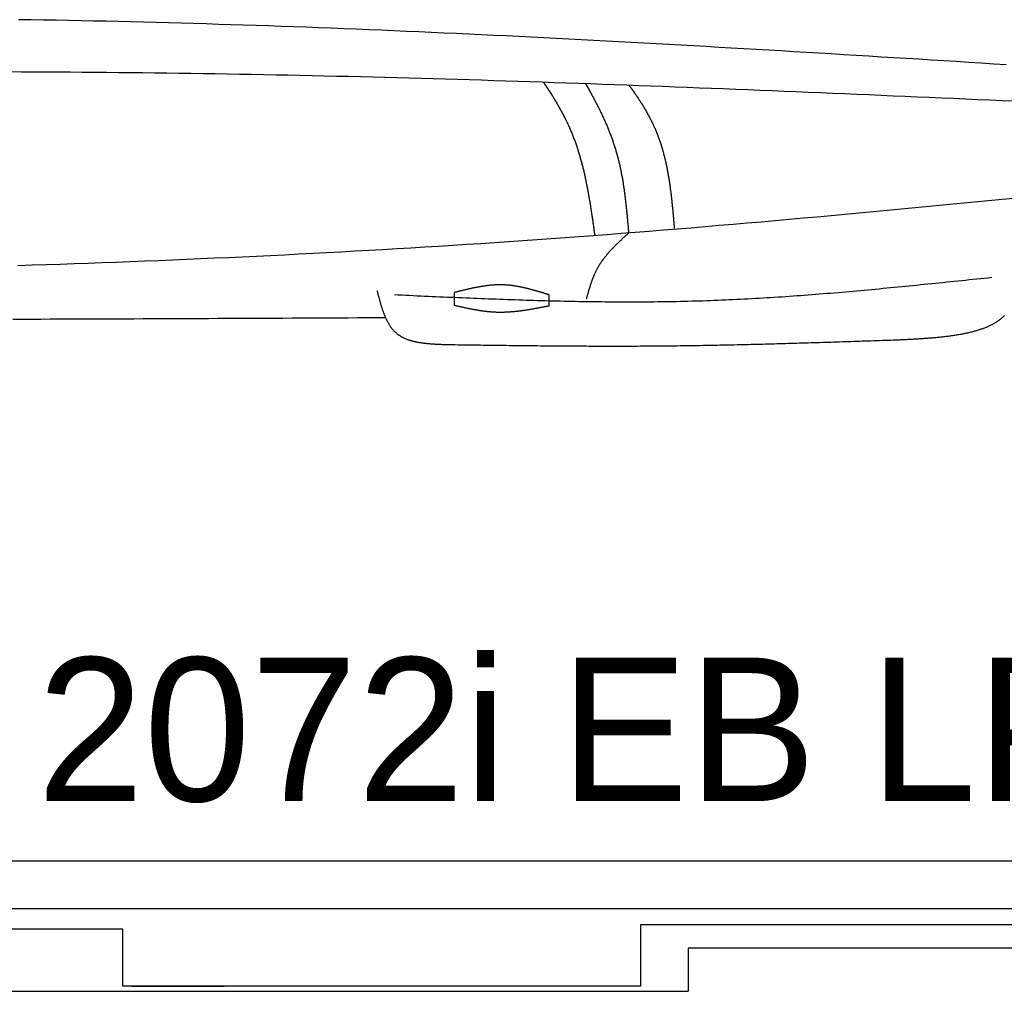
# Model space of a CAD drawing. Extents: x 715 to 7297, y 267 to 3528.
# Tile 43 of 65: x 4004 to 5136, y 287 to 1404. Entities that reach past the tile are written whole.
import ezdxf

# ---------------------------------------------------------------- set-up
doc = ezdxf.new("R2010")
doc.units = 0
doc.layers.get('0').update_dxf_attribs({"linetype": 'CONTINUOUS'})
doc.layers.add('CAR', color=10, linetype='CONTINUOUS')
doc.styles.add('AKTUELL-DIN', font='txt')

# ---------------------------------------------------------------- blocks, each defined once
blk = doc.blocks.new('*U13')
at = {"style": 'AKTUELL-DIN'}
blk.add_text('2072i EB LP=250', height=165, dxfattribs=at).set_placement((4024.4, 505.9))

msp = doc.modelspace()

# ---------------------------------------------------------------- linework, layer by layer
for p, q in [((1533.347, 437.271), (6020.522, 437.271)), ((4651.187, 382.271), (1454.174, 382.271)), ((4266.543, 382.271), (4266.246, 382.271)), ((4266.543, 382.271), (4266.543, 382.271)), ((6015.736, 382.271), (4651.187, 382.271)), ((6251.55, 363.771), (4717.775, 363.771)), ((4717.775, 363.771), (4717.775, 293.271)), ((4122.776, 358.771), (1832.775, 358.771)), ((4122.776, 293.271), (4122.776, 358.771)), ((4772.775, 337.271), (6272.775, 337.271)), ((4772.775, 336.521), (4772.775, 287.271)), ((1372.775, 287.271), (4772.775, 287.271)), ((4717.775, 293.271), (4122.776, 293.271)), ((4132.776, 293.271), (4239.235, 293.271))]:
    msp.add_line(p, q)
at = {"layer": 'CAR'}
for points in [[(4504.139, 1075.604), (4504.139, 1090.583)], [(4612.698, 1087.96), (4612.698, 1075.024)]]:
    msp.add_lwpolyline(points, dxfattribs=at)
for points in [[(5138.15, 1352.29, 0), (5123.79, 1353.2, 0), (5109.42, 1354.1, 0), (5095.06, 1355, 0), (5080.69, 1355.9, 0), (5066.33, 1356.8, 0), (5051.96, 1357.69, 0), (5037.6, 1358.58, 0), (5023.23, 1359.47, 0), (5008.87, 1360.36, 0), (4994.5, 1361.24, 0), (4980.14, 1362.12, 0), (4965.78, 1363, 0), (4951.41, 1363.87, 0), (4937.05, 1364.74, 0), (4922.68, 1365.61, 0), (4908.32, 1366.47, 0), (4893.95, 1367.33, 0), (4879.59, 1368.18, 0), (4865.22, 1369.03, 0), (4850.85, 1369.87, 0), (4836.49, 1370.71, 0), (4822.12, 1371.54, 0), (4807.76, 1372.37, 0), (4793.39, 1373.19, 0), (4779.03, 1374.01, 0), (4764.66, 1374.82, 0), (4750.3, 1375.62, 0), (4735.93, 1376.42, 0), (4721.56, 1377.21, 0), (4707.2, 1377.99, 0), (4692.83, 1378.77, 0), (4678.47, 1379.54, 0), (4664.1, 1380.3, 0), (4649.73, 1381.06, 0), (4635.37, 1381.8, 0), (4621, 1382.54, 0), (4606.63, 1383.27, 0), (4592.27, 1383.99, 0), (4577.9, 1384.71, 0), (4563.53, 1385.41, 0), (4549.16, 1386.11, 0), (4534.8, 1386.8, 0), (4520.43, 1387.48, 0), (4506.06, 1388.15, 0), (4491.69, 1388.8, 0), (4477.33, 1389.45, 0), (4462.96, 1390.09, 0), (4448.59, 1390.72, 0), (4434.22, 1391.34, 0), (4419.85, 1391.95, 0), (4405.49, 1392.55, 0), (4391.12, 1393.13, 0), (4376.75, 1393.71, 0), (4362.38, 1394.27, 0), (4348.01, 1394.83, 0), (4333.64, 1395.37, 0), (4319.27, 1395.9, 0), (4304.9, 1396.41, 0), (4290.53, 1396.92, 0), (4276.16, 1397.41, 0), (4261.79, 1397.89, 0), (4247.42, 1398.36, 0), (4233.05, 1398.81, 0), (4218.68, 1399.25, 0), (4204.31, 1399.68, 0), (4189.94, 1400.09, 0), (4175.57, 1400.49, 0), (4161.2, 1400.88, 0), (4146.82, 1401.25, 0), (4132.45, 1401.61, 0), (4118.08, 1401.95, 0), (4103.71, 1402.28, 0), (4089.34, 1402.59, 0), (4074.96, 1402.89, 0), (4060.59, 1403.17, 0), (4046.22, 1403.44, 0), (4031.85, 1403.69, 0), (4017.47, 1403.93, 0), (4003.1, 1404.15, 0)], [(5147.16, 1310.33, 0), (5133.25, 1310.94, 0), (5119.35, 1311.55, 0), (5105.44, 1312.16, 0), (5091.53, 1312.77, 0), (5077.63, 1313.38, 0), (5063.72, 1313.99, 0), (5049.81, 1314.6, 0), (5035.91, 1315.2, 0), (5022, 1315.8, 0), (5008.09, 1316.4, 0), (4994.19, 1317, 0), (4980.28, 1317.6, 0), (4966.37, 1318.19, 0), (4952.47, 1318.78, 0), (4938.56, 1319.37, 0), (4924.65, 1319.95, 0), (4910.75, 1320.53, 0), (4896.84, 1321.11, 0), (4882.93, 1321.68, 0), (4869.03, 1322.25, 0), (4855.12, 1322.82, 0), (4841.21, 1323.38, 0), (4827.3, 1323.94, 0), (4813.4, 1324.5, 0), (4799.49, 1325.05, 0), (4785.58, 1325.59, 0), (4771.67, 1326.13, 0), (4757.77, 1326.67, 0), (4743.86, 1327.2, 0), (4729.95, 1327.72, 0), (4716.04, 1328.24, 0), (4702.14, 1328.76, 0), (4688.23, 1329.27, 0), (4674.32, 1329.77, 0), (4660.41, 1330.27, 0), (4646.5, 1330.76, 0), (4632.6, 1331.24, 0), (4618.69, 1331.72, 0), (4604.78, 1332.19, 0), (4590.87, 1332.65, 0), (4576.96, 1333.11, 0), (4563.05, 1333.56, 0), (4549.14, 1334, 0), (4535.24, 1334.44, 0), (4521.33, 1334.86, 0), (4507.42, 1335.28, 0), (4493.51, 1335.69, 0), (4479.6, 1336.1, 0), (4465.69, 1336.49, 0), (4451.78, 1336.88, 0), (4437.87, 1337.26, 0), (4423.96, 1337.62, 0), (4410.05, 1337.99, 0), (4396.14, 1338.34, 0), (4382.23, 1338.68, 0), (4368.32, 1339.01, 0), (4354.41, 1339.33, 0), (4340.5, 1339.65, 0), (4326.59, 1339.95, 0), (4312.68, 1340.24, 0), (4298.77, 1340.53, 0), (4284.86, 1340.8, 0), (4270.95, 1341.06, 0), (4257.03, 1341.31, 0), (4243.12, 1341.55, 0), (4229.21, 1341.78, 0), (4215.3, 1342, 0), (4201.39, 1342.21, 0), (4187.48, 1342.41, 0), (4173.56, 1342.59, 0), (4159.65, 1342.77, 0), (4145.74, 1342.93, 0), (4131.83, 1343.08, 0), (4117.91, 1343.23, 0), (4104, 1343.36, 0), (4090.09, 1343.48, 0), (4076.17, 1343.59, 0), (4062.26, 1343.7, 0), (4048.35, 1343.79, 0), (4034.43, 1343.87, 0), (4020.52, 1343.94, 0), (4006.61, 1344.01, 0), (3992.69, 1344.06, 0)], [(4606.36, 1332.13, 0), (4607.03, 1331.15, 0), (4607.7, 1330.17, 0), (4608.37, 1329.19, 0), (4609.03, 1328.2, 0), (4609.69, 1327.22, 0), (4610.35, 1326.23, 0), (4611.01, 1325.24, 0), (4611.66, 1324.26, 0), (4612.31, 1323.26, 0), (4612.95, 1322.27, 0), (4613.6, 1321.28, 0), (4614.23, 1320.28, 0), (4614.87, 1319.29, 0), (4615.5, 1318.29, 0), (4616.13, 1317.29, 0), (4616.76, 1316.29, 0), (4617.38, 1315.29, 0), (4618, 1314.29, 0), (4618.61, 1313.28, 0), (4619.22, 1312.27, 0), (4619.83, 1311.27, 0), (4620.43, 1310.26, 0), (4621.03, 1309.25, 0), (4621.63, 1308.23, 0), (4622.22, 1307.22, 0), (4622.81, 1306.2, 0), (4623.4, 1305.18, 0), (4623.98, 1304.16, 0), (4624.55, 1303.14, 0), (4625.12, 1302.12, 0), (4625.69, 1301.1, 0), (4626.26, 1300.07, 0), (4626.82, 1299.04, 0), (4627.37, 1298.01, 0), (4627.92, 1296.98, 0), (4628.47, 1295.94, 0), (4629.01, 1294.91, 0), (4629.55, 1293.87, 0), (4630.09, 1292.83, 0), (4630.62, 1291.79, 0), (4631.14, 1290.75, 0), (4631.66, 1289.7, 0), (4632.18, 1288.66, 0), (4632.69, 1287.61, 0), (4633.19, 1286.56, 0), (4633.69, 1285.5, 0), (4634.19, 1284.45, 0), (4634.68, 1283.39, 0), (4635.17, 1282.33, 0), (4635.65, 1281.27, 0), (4636.13, 1280.21, 0), (4636.6, 1279.14, 0), (4637.07, 1278.07, 0), (4637.53, 1277, 0), (4637.98, 1275.93, 0), (4638.44, 1274.85, 0), (4638.88, 1273.78, 0), (4639.32, 1272.7, 0), (4639.76, 1271.62, 0), (4640.19, 1270.53, 0), (4640.61, 1269.45, 0), (4641.03, 1268.36, 0), (4641.45, 1267.27, 0), (4641.85, 1266.18, 0), (4642.26, 1265.08, 0), (4642.66, 1263.99, 0), (4643.05, 1262.89, 0), (4643.44, 1261.79, 0), (4643.83, 1260.69, 0), (4644.21, 1259.58, 0), (4644.58, 1258.47, 0), (4644.95, 1257.37, 0), (4645.32, 1256.26, 0), (4645.68, 1255.14, 0), (4646.03, 1254.03, 0), (4646.39, 1252.91, 0), (4646.73, 1251.8, 0), (4647.08, 1250.68, 0), (4647.42, 1249.55, 0), (4647.75, 1248.43, 0), (4648.08, 1247.31, 0), (4648.41, 1246.18, 0), (4648.73, 1245.05, 0), (4649.05, 1243.92, 0), (4649.36, 1242.79, 0), (4649.67, 1241.66, 0), (4649.98, 1240.52, 0), (4650.28, 1239.39, 0), (4650.58, 1238.25, 0), (4650.88, 1237.11, 0), (4651.17, 1235.97, 0), (4651.45, 1234.83, 0), (4651.74, 1233.68, 0), (4652.02, 1232.54, 0), (4652.3, 1231.39, 0), (4652.57, 1230.24, 0), (4652.84, 1229.09, 0), (4653.11, 1227.94, 0), (4653.37, 1226.79, 0), (4653.63, 1225.64, 0), (4653.89, 1224.49, 0), (4654.14, 1223.33, 0), (4654.4, 1222.17, 0), (4654.64, 1221.02, 0), (4654.89, 1219.86, 0), (4655.13, 1218.7, 0), (4655.37, 1217.54, 0), (4655.61, 1216.38, 0), (4655.84, 1215.21, 0), (4656.08, 1214.05, 0), (4656.3, 1212.88, 0), (4656.53, 1211.72, 0), (4656.75, 1210.55, 0), (4656.98, 1209.38, 0), (4657.2, 1208.22, 0), (4657.41, 1207.05, 0), (4657.63, 1205.88, 0), (4657.84, 1204.71, 0), (4658.05, 1203.53, 0), (4658.26, 1202.36, 0), (4658.46, 1201.19, 0), (4658.67, 1200.01, 0), (4658.87, 1198.84, 0), (4659.07, 1197.67, 0), (4659.26, 1196.49, 0), (4659.46, 1195.31, 0), (4659.65, 1194.14, 0), (4659.85, 1192.96, 0), (4660.04, 1191.78, 0), (4660.23, 1190.6, 0), (4660.41, 1189.42, 0), (4660.6, 1188.25, 0), (4660.79, 1187.07, 0), (4660.97, 1185.89, 0), (4661.15, 1184.71, 0), (4661.33, 1183.52, 0), (4661.51, 1182.34, 0), (4661.69, 1181.16, 0), (4661.87, 1179.98, 0), (4662.04, 1178.8, 0), (4662.22, 1177.62, 0), (4662.39, 1176.44, 0), (4662.56, 1175.25, 0), (4662.73, 1174.07, 0), (4662.91, 1172.89, 0), (4663.08, 1171.71, 0), (4663.25, 1170.52, 0), (4663.42, 1169.34, 0), (4663.58, 1168.16, 0), (4663.75, 1166.97, 0), (4663.92, 1165.79, 0), (4664.09, 1164.61, 0), (4664.25, 1163.43, 0), (4664.42, 1162.24, 0), (4664.58, 1161.06, 0), (4664.75, 1159.88, 0), (4664.92, 1158.7, 0), (4665.08, 1157.52, 0), (4665.25, 1156.34, 0)], [(4654.69, 1330.47, 0), (4655.27, 1329.48, 0), (4655.84, 1328.48, 0), (4656.42, 1327.49, 0), (4656.99, 1326.49, 0), (4657.56, 1325.5, 0), (4658.13, 1324.5, 0), (4658.7, 1323.51, 0), (4659.26, 1322.51, 0), (4659.82, 1321.51, 0), (4660.38, 1320.51, 0), (4660.93, 1319.51, 0), (4661.49, 1318.51, 0), (4662.04, 1317.51, 0), (4662.59, 1316.51, 0), (4663.13, 1315.5, 0), (4663.68, 1314.5, 0), (4664.22, 1313.5, 0), (4664.75, 1312.49, 0), (4665.29, 1311.48, 0), (4665.82, 1310.48, 0), (4666.35, 1309.47, 0), (4666.88, 1308.46, 0), (4667.4, 1307.45, 0), (4667.92, 1306.44, 0), (4668.44, 1305.42, 0), (4668.95, 1304.41, 0), (4669.46, 1303.4, 0), (4669.97, 1302.38, 0), (4670.48, 1301.37, 0), (4670.98, 1300.35, 0), (4671.48, 1299.33, 0), (4671.98, 1298.31, 0), (4672.47, 1297.29, 0), (4672.96, 1296.27, 0), (4673.44, 1295.25, 0), (4673.92, 1294.22, 0), (4674.4, 1293.2, 0), (4674.88, 1292.17, 0), (4675.35, 1291.14, 0), (4675.82, 1290.12, 0), (4676.28, 1289.09, 0), (4676.75, 1288.06, 0), (4677.2, 1287.02, 0), (4677.66, 1285.99, 0), (4678.11, 1284.96, 0), (4678.55, 1283.92, 0), (4679, 1282.88, 0), (4679.43, 1281.85, 0), (4679.87, 1280.81, 0), (4680.3, 1279.77, 0), (4680.73, 1278.73, 0), (4681.15, 1277.68, 0), (4681.57, 1276.64, 0), (4681.98, 1275.59, 0), (4682.4, 1274.55, 0), (4682.8, 1273.5, 0), (4683.2, 1272.45, 0), (4683.6, 1271.4, 0), (4684, 1270.34, 0), (4684.39, 1269.29, 0), (4684.77, 1268.24, 0), (4685.15, 1267.18, 0), (4685.53, 1266.12, 0), (4685.9, 1265.06, 0), (4686.27, 1264, 0), (4686.63, 1262.94, 0), (4686.99, 1261.87, 0), (4687.35, 1260.81, 0), (4687.7, 1259.74, 0), (4688.04, 1258.67, 0), (4688.38, 1257.6, 0), (4688.72, 1256.53, 0), (4689.05, 1255.46, 0), (4689.38, 1254.38, 0), (4689.7, 1253.31, 0), (4690.01, 1252.23, 0), (4690.32, 1251.15, 0), (4690.63, 1250.07, 0), (4690.93, 1248.99, 0), (4691.23, 1247.9, 0), (4691.52, 1246.82, 0), (4691.81, 1245.73, 0), (4692.09, 1244.64, 0), (4692.37, 1243.55, 0), (4692.64, 1242.46, 0), (4692.91, 1241.37, 0), (4693.17, 1240.27, 0), (4693.43, 1239.18, 0), (4693.69, 1238.08, 0), (4693.94, 1236.98, 0), (4694.18, 1235.88, 0), (4694.42, 1234.78, 0), (4694.66, 1233.67, 0), (4694.89, 1232.57, 0), (4695.12, 1231.46, 0), (4695.35, 1230.36, 0), (4695.57, 1229.25, 0), (4695.79, 1228.14, 0), (4696, 1227.03, 0), (4696.21, 1225.91, 0), (4696.42, 1224.8, 0), (4696.62, 1223.69, 0), (4696.82, 1222.57, 0), (4697.02, 1221.45, 0), (4697.21, 1220.34, 0), (4697.4, 1219.22, 0), (4697.58, 1218.1, 0), (4697.77, 1216.98, 0), (4697.95, 1215.85, 0), (4698.12, 1214.73, 0), (4698.3, 1213.61, 0), (4698.47, 1212.48, 0), (4698.63, 1211.36, 0), (4698.8, 1210.23, 0), (4698.96, 1209.1, 0), (4699.12, 1207.97, 0), (4699.27, 1206.84, 0), (4699.43, 1205.71, 0), (4699.58, 1204.58, 0), (4699.73, 1203.45, 0), (4699.87, 1202.31, 0), (4700.02, 1201.18, 0), (4700.16, 1200.05, 0), (4700.3, 1198.91, 0), (4700.43, 1197.78, 0), (4700.57, 1196.64, 0), (4700.7, 1195.5, 0), (4700.83, 1194.36, 0), (4700.96, 1193.22, 0), (4701.09, 1192.09, 0), (4701.21, 1190.95, 0), (4701.34, 1189.81, 0), (4701.46, 1188.66, 0), (4701.58, 1187.52, 0), (4701.7, 1186.38, 0), (4701.81, 1185.24, 0), (4701.93, 1184.1, 0), (4702.04, 1182.95, 0), (4702.16, 1181.81, 0), (4702.27, 1180.66, 0), (4702.38, 1179.52, 0), (4702.49, 1178.38, 0), (4702.6, 1177.23, 0), (4702.71, 1176.08, 0), (4702.81, 1174.94, 0), (4702.92, 1173.79, 0), (4703.02, 1172.65, 0), (4703.13, 1171.5, 0), (4703.23, 1170.35, 0), (4703.33, 1169.21, 0), (4703.43, 1168.06, 0), (4703.54, 1166.91, 0), (4703.64, 1165.76, 0), (4703.74, 1164.62, 0), (4703.84, 1163.47, 0), (4703.94, 1162.32, 0), (4704.04, 1161.17, 0), (4704.14, 1160.02, 0), (4704.24, 1158.88, 0)], [(4704.73, 1328.66, 0), (4705.4, 1327.76, 0), (4706.06, 1326.87, 0), (4706.73, 1325.97, 0), (4707.39, 1325.06, 0), (4708.04, 1324.16, 0), (4708.69, 1323.26, 0), (4709.34, 1322.35, 0), (4709.99, 1321.44, 0), (4710.63, 1320.53, 0), (4711.27, 1319.62, 0), (4711.9, 1318.71, 0), (4712.53, 1317.8, 0), (4713.16, 1316.88, 0), (4713.78, 1315.97, 0), (4714.4, 1315.05, 0), (4715.02, 1314.13, 0), (4715.63, 1313.21, 0), (4716.24, 1312.28, 0), (4716.84, 1311.36, 0), (4717.44, 1310.43, 0), (4718.04, 1309.5, 0), (4718.63, 1308.57, 0), (4719.22, 1307.64, 0), (4719.8, 1306.71, 0), (4720.38, 1305.77, 0), (4720.95, 1304.83, 0), (4721.52, 1303.89, 0), (4722.09, 1302.95, 0), (4722.65, 1302.01, 0), (4723.2, 1301.07, 0), (4723.76, 1300.12, 0), (4724.3, 1299.17, 0), (4724.84, 1298.22, 0), (4725.38, 1297.27, 0), (4725.91, 1296.31, 0), (4726.44, 1295.35, 0), (4726.96, 1294.39, 0), (4727.48, 1293.43, 0), (4727.99, 1292.47, 0), (4728.5, 1291.5, 0), (4729, 1290.54, 0), (4729.5, 1289.57, 0), (4729.99, 1288.59, 0), (4730.48, 1287.62, 0), (4730.96, 1286.64, 0), (4731.44, 1285.66, 0), (4731.91, 1284.68, 0), (4732.37, 1283.7, 0), (4732.83, 1282.71, 0), (4733.28, 1281.73, 0), (4733.73, 1280.74, 0), (4734.17, 1279.74, 0), (4734.61, 1278.75, 0), (4735.04, 1277.75, 0), (4735.46, 1276.75, 0), (4735.88, 1275.75, 0), (4736.3, 1274.74, 0), (4736.7, 1273.73, 0), (4737.1, 1272.72, 0), (4737.5, 1271.71, 0), (4737.89, 1270.69, 0), (4738.27, 1269.68, 0), (4738.65, 1268.66, 0), (4739.02, 1267.63, 0), (4739.38, 1266.61, 0), (4739.74, 1265.58, 0), (4740.1, 1264.55, 0), (4740.45, 1263.52, 0), (4740.79, 1262.48, 0), (4741.13, 1261.45, 0), (4741.46, 1260.41, 0), (4741.79, 1259.37, 0), (4742.11, 1258.33, 0), (4742.43, 1257.28, 0), (4742.74, 1256.23, 0), (4743.05, 1255.19, 0), (4743.35, 1254.14, 0), (4743.64, 1253.08, 0), (4743.94, 1252.03, 0), (4744.22, 1250.97, 0), (4744.5, 1249.91, 0), (4744.78, 1248.85, 0), (4745.05, 1247.79, 0), (4745.32, 1246.73, 0), (4745.59, 1245.66, 0), (4745.85, 1244.6, 0), (4746.1, 1243.53, 0), (4746.35, 1242.46, 0), (4746.6, 1241.39, 0), (4746.84, 1240.31, 0), (4747.08, 1239.24, 0), (4747.31, 1238.16, 0), (4747.54, 1237.09, 0), (4747.76, 1236.01, 0), (4747.99, 1234.93, 0), (4748.2, 1233.85, 0), (4748.42, 1232.76, 0), (4748.63, 1231.68, 0), (4748.83, 1230.6, 0), (4749.04, 1229.51, 0), (4749.24, 1228.42, 0), (4749.43, 1227.33, 0), (4749.62, 1226.24, 0), (4749.81, 1225.15, 0), (4750, 1224.06, 0), (4750.18, 1222.97, 0), (4750.36, 1221.88, 0), (4750.54, 1220.78, 0), (4750.71, 1219.69, 0), (4750.88, 1218.59, 0), (4751.04, 1217.49, 0), (4751.21, 1216.4, 0), (4751.37, 1215.3, 0), (4751.53, 1214.2, 0), (4751.68, 1213.1, 0), (4751.84, 1212, 0), (4751.99, 1210.9, 0), (4752.13, 1209.8, 0), (4752.28, 1208.7, 0), (4752.42, 1207.59, 0), (4752.56, 1206.49, 0), (4752.7, 1205.39, 0), (4752.83, 1204.28, 0), (4752.97, 1203.18, 0), (4753.1, 1202.08, 0), (4753.23, 1200.97, 0), (4753.35, 1199.87, 0), (4753.48, 1198.76, 0), (4753.6, 1197.66, 0), (4753.72, 1196.55, 0), (4753.84, 1195.44, 0), (4753.96, 1194.34, 0), (4754.08, 1193.23, 0), (4754.19, 1192.13, 0), (4754.3, 1191.02, 0), (4754.42, 1189.92, 0), (4754.52, 1188.81, 0), (4754.63, 1187.71, 0), (4754.74, 1186.6, 0), (4754.85, 1185.5, 0), (4754.95, 1184.39, 0), (4755.05, 1183.29, 0), (4755.16, 1182.18, 0), (4755.26, 1181.08, 0), (4755.36, 1179.98, 0), (4755.46, 1178.87, 0), (4755.56, 1177.77, 0), (4755.66, 1176.67, 0), (4755.75, 1175.57, 0), (4755.85, 1174.46, 0), (4755.95, 1173.36, 0), (4756.04, 1172.26, 0), (4756.14, 1171.16, 0), (4756.23, 1170.07, 0), (4756.32, 1168.97, 0), (4756.42, 1167.87, 0), (4756.51, 1166.77, 0), (4756.6, 1165.68, 0), (4756.7, 1164.58, 0)], [(5145.93, 1198.66, 0), (5129.85, 1197.09, 0), (5113.77, 1195.53, 0), (5097.69, 1193.97, 0), (5081.61, 1192.42, 0), (5065.53, 1190.88, 0), (5049.45, 1189.34, 0), (5033.37, 1187.81, 0), (5017.29, 1186.28, 0), (5001.21, 1184.77, 0), (4985.13, 1183.26, 0), (4969.04, 1181.76, 0), (4952.96, 1180.27, 0), (4936.88, 1178.8, 0), (4920.79, 1177.33, 0), (4904.71, 1175.87, 0), (4888.62, 1174.43, 0), (4872.54, 1173, 0), (4856.45, 1171.58, 0), (4840.36, 1170.17, 0), (4824.27, 1168.78, 0), (4808.19, 1167.4, 0), (4792.1, 1166.04, 0), (4776, 1164.69, 0), (4759.91, 1163.36, 0), (4743.82, 1162.04, 0), (4727.73, 1160.74, 0), (4711.63, 1159.46, 0), (4695.54, 1158.2, 0), (4679.44, 1156.95, 0), (4663.34, 1155.72, 0), (4647.24, 1154.51, 0), (4631.14, 1153.33, 0), (4615.04, 1152.16, 0), (4598.94, 1151.01, 0), (4582.84, 1149.88, 0), (4566.73, 1148.78, 0), (4550.63, 1147.69, 0), (4534.52, 1146.62, 0), (4518.41, 1145.57, 0), (4502.31, 1144.55, 0), (4486.2, 1143.54, 0), (4470.09, 1142.55, 0), (4453.97, 1141.58, 0), (4437.86, 1140.62, 0), (4421.75, 1139.69, 0), (4405.63, 1138.77, 0), (4389.52, 1137.88, 0), (4373.4, 1137, 0), (4357.28, 1136.13, 0), (4341.16, 1135.29, 0), (4325.04, 1134.46, 0), (4308.92, 1133.65, 0), (4292.8, 1132.86, 0), (4276.68, 1132.09, 0), (4260.55, 1131.33, 0), (4244.43, 1130.58, 0), (4228.3, 1129.86, 0), (4212.18, 1129.15, 0), (4196.05, 1128.46, 0), (4179.92, 1127.78, 0), (4163.79, 1127.12, 0), (4147.66, 1126.47, 0), (4131.53, 1125.84, 0), (4115.4, 1125.23, 0), (4099.26, 1124.63, 0), (4083.13, 1124.04, 0), (4067, 1123.47, 0), (4050.86, 1122.91, 0), (4034.73, 1122.37, 0), (4018.59, 1121.84, 0), (4002.45, 1121.33, 0)], [(4704.24, 1158.88, 0), (4703.8, 1158.48, 0), (4703.37, 1158.08, 0), (4702.93, 1157.68, 0), (4702.49, 1157.28, 0), (4702.06, 1156.88, 0), (4701.62, 1156.48, 0), (4701.19, 1156.08, 0), (4700.75, 1155.68, 0), (4700.32, 1155.28, 0), (4699.88, 1154.88, 0), (4699.45, 1154.48, 0), (4699.01, 1154.08, 0), (4698.58, 1153.68, 0), (4698.15, 1153.28, 0), (4697.71, 1152.88, 0), (4697.28, 1152.48, 0), (4696.85, 1152.08, 0), (4696.42, 1151.68, 0), (4695.99, 1151.27, 0), (4695.56, 1150.87, 0), (4695.13, 1150.47, 0), (4694.7, 1150.06, 0), (4694.28, 1149.66, 0), (4693.85, 1149.25, 0), (4693.42, 1148.85, 0), (4693, 1148.44, 0), (4692.58, 1148.04, 0), (4692.15, 1147.63, 0), (4691.73, 1147.22, 0), (4691.31, 1146.81, 0), (4690.89, 1146.41, 0), (4690.47, 1146, 0), (4690.06, 1145.59, 0), (4689.64, 1145.17, 0), (4689.23, 1144.76, 0), (4688.81, 1144.35, 0), (4688.4, 1143.94, 0), (4687.99, 1143.52, 0), (4687.58, 1143.11, 0), (4687.18, 1142.69, 0), (4686.77, 1142.27, 0), (4686.36, 1141.86, 0), (4685.96, 1141.44, 0), (4685.56, 1141.02, 0), (4685.16, 1140.6, 0), (4684.76, 1140.18, 0), (4684.36, 1139.76, 0), (4683.97, 1139.33, 0), (4683.58, 1138.91, 0), (4683.19, 1138.48, 0), (4682.8, 1138.05, 0), (4682.41, 1137.63, 0), (4682.02, 1137.2, 0), (4681.64, 1136.77, 0), (4681.26, 1136.34, 0), (4680.88, 1135.9, 0), (4680.5, 1135.47, 0), (4680.13, 1135.04, 0), (4679.75, 1134.6, 0), (4679.38, 1134.16, 0), (4679.01, 1133.72, 0), (4678.65, 1133.28, 0), (4678.28, 1132.84, 0), (4677.92, 1132.4, 0), (4677.56, 1131.96, 0), (4677.2, 1131.51, 0), (4676.85, 1131.06, 0), (4676.5, 1130.61, 0), (4676.15, 1130.16, 0), (4675.8, 1129.71, 0), (4675.45, 1129.26, 0), (4675.11, 1128.81, 0), (4674.77, 1128.35, 0), (4674.44, 1127.89, 0), (4674.1, 1127.43, 0), (4673.77, 1126.97, 0), (4673.44, 1126.51, 0), (4673.12, 1126.04, 0), (4672.79, 1125.58, 0), (4672.47, 1125.11, 0), (4672.16, 1124.64, 0), (4671.84, 1124.17, 0), (4671.53, 1123.7, 0), (4671.22, 1123.22, 0), (4670.92, 1122.74, 0), (4670.62, 1122.27, 0), (4670.32, 1121.79, 0), (4670.02, 1121.3, 0), (4669.73, 1120.82, 0), (4669.44, 1120.33, 0), (4669.16, 1119.84, 0), (4668.88, 1119.35, 0), (4668.6, 1118.86, 0), (4668.32, 1118.37, 0), (4668.05, 1117.87, 0), (4667.78, 1117.37, 0), (4667.52, 1116.87, 0), (4667.26, 1116.37, 0), (4667, 1115.87, 0), (4666.74, 1115.36, 0), (4666.49, 1114.85, 0), (4666.25, 1114.34, 0), (4666, 1113.83, 0), (4665.76, 1113.32, 0), (4665.52, 1112.8, 0), (4665.28, 1112.28, 0), (4665.05, 1111.76, 0), (4664.82, 1111.24, 0), (4664.59, 1110.72, 0), (4664.37, 1110.2, 0), (4664.15, 1109.67, 0), (4663.93, 1109.14, 0), (4663.71, 1108.62, 0), (4663.5, 1108.09, 0), (4663.28, 1107.55, 0), (4663.08, 1107.02, 0), (4662.87, 1106.49, 0), (4662.66, 1105.95, 0), (4662.46, 1105.41, 0), (4662.26, 1104.88, 0), (4662.06, 1104.34, 0), (4661.87, 1103.79, 0), (4661.67, 1103.25, 0), (4661.48, 1102.71, 0), (4661.29, 1102.16, 0), (4661.1, 1101.62, 0), (4660.92, 1101.07, 0), (4660.73, 1100.52, 0), (4660.55, 1099.98, 0), (4660.37, 1099.43, 0), (4660.19, 1098.88, 0), (4660.01, 1098.32, 0), (4659.83, 1097.77, 0), (4659.66, 1097.22, 0), (4659.49, 1096.66, 0), (4659.31, 1096.11, 0), (4659.14, 1095.55, 0), (4658.97, 1095, 0), (4658.8, 1094.44, 0), (4658.64, 1093.88, 0), (4658.47, 1093.32, 0), (4658.3, 1092.77, 0), (4658.14, 1092.21, 0), (4657.97, 1091.65, 0), (4657.81, 1091.09, 0), (4657.65, 1090.52, 0), (4657.49, 1089.96, 0), (4657.33, 1089.4, 0), (4657.17, 1088.84, 0), (4657.01, 1088.28, 0), (4656.85, 1087.71, 0), (4656.69, 1087.15, 0), (4656.53, 1086.59, 0), (4656.37, 1086.03, 0), (4656.21, 1085.46, 0), (4656.06, 1084.9, 0), (4655.9, 1084.33, 0), (4655.74, 1083.77, 0), (4655.58, 1083.21, 0)], [(5121.51, 1107.66, 0), (5117.2, 1107.21, 0), (5112.9, 1106.76, 0), (5108.59, 1106.31, 0), (5104.28, 1105.85, 0), (5099.98, 1105.4, 0), (5095.67, 1104.95, 0), (5091.36, 1104.5, 0), (5087.05, 1104.05, 0), (5082.75, 1103.6, 0), (5078.44, 1103.15, 0), (5074.13, 1102.71, 0), (5069.83, 1102.26, 0), (5065.52, 1101.81, 0), (5061.21, 1101.37, 0), (5056.91, 1100.93, 0), (5052.6, 1100.49, 0), (5048.29, 1100.05, 0), (5043.98, 1099.61, 0), (5039.68, 1099.18, 0), (5035.37, 1098.75, 0), (5031.06, 1098.32, 0), (5026.75, 1097.89, 0), (5022.45, 1097.46, 0), (5018.14, 1097.04, 0), (5013.83, 1096.61, 0), (5009.52, 1096.2, 0), (5005.22, 1095.78, 0), (5000.91, 1095.37, 0), (4996.6, 1094.96, 0), (4992.29, 1094.55, 0), (4987.98, 1094.15, 0), (4983.67, 1093.74, 0), (4979.37, 1093.35, 0), (4975.06, 1092.95, 0), (4970.75, 1092.56, 0), (4966.44, 1092.18, 0), (4962.13, 1091.79, 0), (4957.82, 1091.41, 0), (4953.51, 1091.04, 0), (4949.2, 1090.67, 0), (4944.89, 1090.3, 0), (4940.58, 1089.94, 0), (4936.27, 1089.58, 0), (4931.96, 1089.23, 0), (4927.65, 1088.88, 0), (4923.34, 1088.53, 0), (4919.03, 1088.19, 0), (4914.72, 1087.86, 0), (4910.41, 1087.53, 0), (4906.1, 1087.21, 0), (4901.79, 1086.89, 0), (4897.48, 1086.57, 0), (4893.17, 1086.27, 0), (4888.86, 1085.96, 0), (4884.55, 1085.67, 0), (4880.23, 1085.38, 0), (4875.92, 1085.09, 0), (4871.61, 1084.81, 0), (4867.3, 1084.54, 0), (4862.99, 1084.27, 0), (4858.67, 1084.01, 0), (4854.36, 1083.76, 0), (4850.05, 1083.51, 0), (4845.73, 1083.27, 0), (4841.42, 1083.03, 0), (4837.11, 1082.81, 0), (4832.79, 1082.59, 0), (4828.48, 1082.37, 0), (4824.17, 1082.17, 0), (4819.85, 1081.97, 0), (4815.54, 1081.77, 0), (4811.22, 1081.59, 0), (4806.91, 1081.41, 0), (4802.59, 1081.24, 0), (4798.28, 1081.08, 0), (4793.96, 1080.93, 0), (4789.64, 1080.78, 0), (4785.33, 1080.65, 0), (4781.01, 1080.52, 0), (4776.69, 1080.4, 0), (4772.38, 1080.28, 0), (4768.06, 1080.18, 0), (4763.74, 1080.08, 0), (4759.42, 1079.99, 0), (4755.11, 1079.91, 0), (4750.79, 1079.83, 0), (4746.47, 1079.77, 0), (4742.15, 1079.7, 0), (4737.83, 1079.65, 0), (4733.51, 1079.61, 0), (4729.19, 1079.57, 0), (4724.87, 1079.53, 0), (4720.55, 1079.51, 0), (4716.23, 1079.49, 0), (4711.91, 1079.48, 0), (4707.59, 1079.47, 0), (4703.27, 1079.47, 0), (4698.95, 1079.48, 0), (4694.63, 1079.49, 0), (4690.31, 1079.51, 0), (4685.99, 1079.54, 0), (4681.67, 1079.57, 0), (4677.35, 1079.6, 0), (4673.03, 1079.65, 0), (4668.7, 1079.69, 0), (4664.38, 1079.75, 0), (4660.06, 1079.8, 0), (4655.74, 1079.87, 0), (4651.41, 1079.94, 0), (4647.09, 1080.01, 0), (4642.77, 1080.09, 0), (4638.45, 1080.17, 0), (4634.12, 1080.26, 0), (4629.8, 1080.36, 0), (4625.48, 1080.45, 0), (4621.15, 1080.56, 0), (4616.83, 1080.66, 0), (4612.5, 1080.77, 0), (4608.18, 1080.89, 0), (4603.86, 1081.01, 0), (4599.53, 1081.13, 0), (4595.21, 1081.25, 0), (4590.88, 1081.39, 0), (4586.56, 1081.52, 0), (4582.23, 1081.66, 0), (4577.91, 1081.8, 0), (4573.59, 1081.94, 0), (4569.26, 1082.09, 0), (4564.94, 1082.24, 0), (4560.61, 1082.39, 0), (4556.28, 1082.55, 0), (4551.96, 1082.71, 0), (4547.63, 1082.87, 0), (4543.31, 1083.04, 0), (4538.98, 1083.2, 0), (4534.66, 1083.37, 0), (4530.33, 1083.54, 0), (4526.01, 1083.72, 0), (4521.68, 1083.89, 0), (4517.35, 1084.07, 0), (4513.03, 1084.25, 0), (4508.7, 1084.44, 0), (4504.38, 1084.62, 0), (4500.05, 1084.8, 0), (4495.72, 1084.99, 0), (4491.4, 1085.18, 0), (4487.07, 1085.37, 0), (4482.75, 1085.56, 0), (4478.42, 1085.75, 0), (4474.09, 1085.94, 0), (4469.77, 1086.14, 0), (4465.44, 1086.33, 0), (4461.11, 1086.53, 0), (4456.79, 1086.72, 0), (4452.46, 1086.92, 0), (4448.14, 1087.12, 0), (4443.81, 1087.31, 0), (4439.48, 1087.51, 0), (4435.16, 1087.71, 0)], [(4612.7, 1087.96, 0), (4612.02, 1088.17, 0), (4611.34, 1088.38, 0), (4610.67, 1088.58, 0), (4609.99, 1088.79, 0), (4609.31, 1089, 0), (4608.63, 1089.2, 0), (4607.96, 1089.41, 0), (4607.28, 1089.62, 0), (4606.6, 1089.82, 0), (4605.92, 1090.03, 0), (4605.24, 1090.23, 0), (4604.57, 1090.44, 0), (4603.89, 1090.64, 0), (4603.21, 1090.84, 0), (4602.53, 1091.04, 0), (4601.86, 1091.24, 0), (4601.18, 1091.44, 0), (4600.5, 1091.64, 0), (4599.82, 1091.84, 0), (4599.15, 1092.03, 0), (4598.47, 1092.23, 0), (4597.79, 1092.42, 0), (4597.11, 1092.61, 0), (4596.43, 1092.8, 0), (4595.76, 1092.99, 0), (4595.08, 1093.18, 0), (4594.4, 1093.37, 0), (4593.72, 1093.55, 0), (4593.04, 1093.74, 0), (4592.36, 1093.92, 0), (4591.69, 1094.1, 0), (4591.01, 1094.27, 0), (4590.33, 1094.45, 0), (4589.65, 1094.62, 0), (4588.97, 1094.79, 0), (4588.29, 1094.96, 0), (4587.61, 1095.13, 0), (4586.94, 1095.29, 0), (4586.26, 1095.46, 0), (4585.58, 1095.62, 0), (4584.9, 1095.77, 0), (4584.22, 1095.93, 0), (4583.54, 1096.08, 0), (4582.86, 1096.23, 0), (4582.18, 1096.38, 0), (4581.5, 1096.52, 0), (4580.82, 1096.66, 0), (4580.14, 1096.8, 0), (4579.47, 1096.94, 0), (4578.79, 1097.07, 0), (4578.11, 1097.2, 0), (4577.43, 1097.33, 0), (4576.75, 1097.45, 0), (4576.07, 1097.57, 0), (4575.39, 1097.69, 0), (4574.71, 1097.8, 0), (4574.03, 1097.91, 0), (4573.35, 1098.02, 0), (4572.67, 1098.12, 0), (4571.99, 1098.22, 0), (4571.3, 1098.32, 0), (4570.62, 1098.41, 0), (4569.94, 1098.5, 0), (4569.26, 1098.58, 0), (4568.58, 1098.66, 0), (4567.9, 1098.74, 0), (4567.22, 1098.81, 0), (4566.54, 1098.88, 0), (4565.86, 1098.94, 0), (4565.17, 1099, 0), (4564.49, 1099.06, 0), (4563.81, 1099.11, 0), (4563.13, 1099.16, 0), (4562.45, 1099.2, 0), (4561.76, 1099.24, 0), (4561.08, 1099.27, 0), (4560.4, 1099.3, 0), (4559.72, 1099.32, 0), (4559.03, 1099.34, 0), (4558.35, 1099.36, 0), (4557.67, 1099.37, 0), (4556.99, 1099.37, 0), (4556.3, 1099.37, 0), (4555.62, 1099.37, 0), (4554.94, 1099.36, 0), (4554.25, 1099.35, 0), (4553.57, 1099.33, 0), (4552.88, 1099.31, 0), (4552.2, 1099.28, 0), (4551.52, 1099.25, 0), (4550.83, 1099.22, 0), (4550.15, 1099.18, 0), (4549.46, 1099.14, 0), (4548.78, 1099.1, 0), (4548.1, 1099.05, 0), (4547.41, 1098.99, 0), (4546.73, 1098.94, 0), (4546.04, 1098.88, 0), (4545.36, 1098.81, 0), (4544.67, 1098.74, 0), (4543.99, 1098.67, 0), (4543.3, 1098.6, 0), (4542.61, 1098.52, 0), (4541.93, 1098.44, 0), (4541.24, 1098.35, 0), (4540.56, 1098.26, 0), (4539.87, 1098.17, 0), (4539.19, 1098.08, 0), (4538.5, 1097.98, 0), (4537.82, 1097.88, 0), (4537.13, 1097.78, 0), (4536.44, 1097.67, 0), (4535.76, 1097.56, 0), (4535.07, 1097.45, 0), (4534.38, 1097.34, 0), (4533.7, 1097.22, 0), (4533.01, 1097.1, 0), (4532.32, 1096.98, 0), (4531.64, 1096.86, 0), (4530.95, 1096.73, 0), (4530.26, 1096.6, 0), (4529.58, 1096.47, 0), (4528.89, 1096.34, 0), (4528.2, 1096.2, 0), (4527.52, 1096.07, 0), (4526.83, 1095.93, 0), (4526.14, 1095.78, 0), (4525.46, 1095.64, 0), (4524.77, 1095.5, 0), (4524.08, 1095.35, 0), (4523.39, 1095.2, 0), (4522.71, 1095.05, 0), (4522.02, 1094.9, 0), (4521.33, 1094.75, 0), (4520.65, 1094.59, 0), (4519.96, 1094.43, 0), (4519.27, 1094.28, 0), (4518.58, 1094.12, 0), (4517.9, 1093.96, 0), (4517.21, 1093.8, 0), (4516.52, 1093.63, 0), (4515.83, 1093.47, 0), (4515.14, 1093.31, 0), (4514.46, 1093.14, 0), (4513.77, 1092.97, 0), (4513.08, 1092.81, 0), (4512.39, 1092.64, 0), (4511.71, 1092.47, 0), (4511.02, 1092.3, 0), (4510.33, 1092.13, 0), (4509.64, 1091.96, 0), (4508.95, 1091.79, 0), (4508.27, 1091.62, 0), (4507.58, 1091.45, 0), (4506.89, 1091.27, 0), (4506.2, 1091.1, 0), (4505.51, 1090.93, 0), (4504.83, 1090.76, 0), (4504.14, 1090.58, 0)], [(4415.17, 1092.28, 0), (4415.37, 1091.52, 0), (4415.57, 1090.77, 0), (4415.76, 1090.01, 0), (4415.96, 1089.25, 0), (4416.16, 1088.5, 0), (4416.36, 1087.74, 0), (4416.56, 1086.98, 0), (4416.76, 1086.23, 0), (4416.96, 1085.48, 0), (4417.17, 1084.72, 0), (4417.37, 1083.97, 0), (4417.58, 1083.22, 0), (4417.78, 1082.48, 0), (4417.99, 1081.73, 0), (4418.2, 1080.98, 0), (4418.41, 1080.24, 0), (4418.62, 1079.5, 0), (4418.83, 1078.76, 0), (4419.05, 1078.02, 0), (4419.26, 1077.29, 0), (4419.48, 1076.56, 0), (4419.71, 1075.83, 0), (4419.93, 1075.1, 0), (4420.15, 1074.38, 0), (4420.38, 1073.66, 0), (4420.61, 1072.94, 0), (4420.85, 1072.22, 0), (4421.08, 1071.51, 0), (4421.32, 1070.8, 0), (4421.56, 1070.1, 0), (4421.81, 1069.4, 0), (4422.05, 1068.7, 0), (4422.3, 1068.01, 0), (4422.56, 1067.32, 0), (4422.82, 1066.63, 0), (4423.08, 1065.95, 0), (4423.34, 1065.27, 0), (4423.61, 1064.6, 0), (4423.88, 1063.94, 0), (4424.16, 1063.27, 0), (4424.44, 1062.62, 0), (4424.72, 1061.96, 0), (4425.01, 1061.31, 0), (4425.3, 1060.67, 0), (4425.6, 1060.04, 0), (4425.9, 1059.4, 0), (4426.21, 1058.78, 0), (4426.52, 1058.16, 0), (4426.83, 1057.54, 0), (4427.15, 1056.94, 0), (4427.48, 1056.33, 0), (4427.81, 1055.74, 0), (4428.15, 1055.15, 0), (4428.49, 1054.57, 0), (4428.83, 1053.99, 0), (4429.19, 1053.42, 0), (4429.54, 1052.86, 0), (4429.91, 1052.3, 0), (4430.27, 1051.75, 0), (4430.65, 1051.21, 0), (4431.03, 1050.68, 0), (4431.42, 1050.15, 0), (4431.81, 1049.63, 0), (4432.21, 1049.12, 0), (4432.62, 1048.61, 0), (4433.03, 1048.12, 0), (4433.45, 1047.63, 0), (4433.87, 1047.15, 0), (4434.3, 1046.68, 0), (4434.74, 1046.22, 0), (4435.19, 1045.76, 0), (4435.64, 1045.32, 0), (4436.1, 1044.88, 0), (4436.57, 1044.45, 0), (4437.05, 1044.03, 0), (4437.53, 1043.62, 0), (4438.02, 1043.22, 0), (4438.52, 1042.83, 0), (4439.02, 1042.45, 0), (4439.53, 1042.07, 0), (4440.05, 1041.71, 0), (4440.58, 1041.35, 0), (4441.11, 1041, 0), (4441.65, 1040.66, 0), (4442.19, 1040.33, 0), (4442.75, 1040, 0), (4443.31, 1039.69, 0), (4443.87, 1039.38, 0), (4444.44, 1039.08, 0), (4445.02, 1038.78, 0), (4445.61, 1038.5, 0), (4446.2, 1038.22, 0), (4446.79, 1037.95, 0), (4447.39, 1037.69, 0), (4448, 1037.43, 0), (4448.62, 1037.18, 0), (4449.23, 1036.94, 0), (4449.86, 1036.7, 0), (4450.49, 1036.47, 0), (4451.12, 1036.25, 0), (4451.77, 1036.03, 0), (4452.41, 1035.82, 0), (4453.06, 1035.62, 0), (4453.72, 1035.42, 0), (4454.38, 1035.23, 0), (4455.05, 1035.04, 0), (4455.72, 1034.86, 0), (4456.39, 1034.69, 0), (4457.07, 1034.52, 0), (4457.75, 1034.35, 0), (4458.44, 1034.2, 0), (4459.14, 1034.04, 0), (4459.83, 1033.9, 0), (4460.53, 1033.75, 0), (4461.24, 1033.62, 0), (4461.95, 1033.48, 0), (4462.66, 1033.35, 0), (4463.38, 1033.23, 0), (4464.1, 1033.11, 0), (4464.82, 1033, 0), (4465.55, 1032.89, 0), (4466.28, 1032.78, 0), (4467.01, 1032.68, 0), (4467.75, 1032.58, 0), (4468.49, 1032.48, 0), (4469.23, 1032.39, 0), (4469.98, 1032.3, 0), (4470.73, 1032.22, 0), (4471.48, 1032.14, 0), (4472.23, 1032.06, 0), (4472.99, 1031.99, 0), (4473.75, 1031.92, 0), (4474.51, 1031.85, 0), (4475.28, 1031.78, 0), (4476.04, 1031.72, 0), (4476.81, 1031.66, 0), (4477.58, 1031.6, 0), (4478.36, 1031.55, 0), (4479.13, 1031.5, 0), (4479.91, 1031.45, 0), (4480.69, 1031.4, 0), (4481.46, 1031.35, 0), (4482.25, 1031.31, 0), (4483.03, 1031.26, 0), (4483.81, 1031.22, 0), (4484.6, 1031.18, 0), (4485.38, 1031.14, 0), (4486.17, 1031.11, 0), (4486.96, 1031.07, 0), (4487.75, 1031.03, 0), (4488.54, 1031, 0), (4489.33, 1030.97, 0), (4490.12, 1030.94, 0), (4490.91, 1030.9, 0), (4491.71, 1030.87, 0), (4492.5, 1030.84, 0), (4493.29, 1030.81, 0), (4494.08, 1030.78, 0), (4494.88, 1030.75, 0)], [(4612.7, 1075.02, 0), (4612.01, 1074.89, 0), (4611.33, 1074.75, 0), (4610.64, 1074.62, 0), (4609.95, 1074.48, 0), (4609.27, 1074.35, 0), (4608.58, 1074.21, 0), (4607.9, 1074.08, 0), (4607.21, 1073.94, 0), (4606.52, 1073.81, 0), (4605.84, 1073.68, 0), (4605.15, 1073.54, 0), (4604.47, 1073.41, 0), (4603.78, 1073.28, 0), (4603.1, 1073.15, 0), (4602.41, 1073.02, 0), (4601.72, 1072.89, 0), (4601.04, 1072.76, 0), (4600.35, 1072.63, 0), (4599.67, 1072.5, 0), (4598.98, 1072.37, 0), (4598.29, 1072.25, 0), (4597.61, 1072.12, 0), (4596.92, 1071.99, 0), (4596.24, 1071.87, 0), (4595.55, 1071.75, 0), (4594.87, 1071.63, 0), (4594.18, 1071.5, 0), (4593.49, 1071.38, 0), (4592.81, 1071.27, 0), (4592.12, 1071.15, 0), (4591.44, 1071.03, 0), (4590.75, 1070.92, 0), (4590.07, 1070.8, 0), (4589.38, 1070.69, 0), (4588.7, 1070.58, 0), (4588.01, 1070.47, 0), (4587.33, 1070.36, 0), (4586.64, 1070.26, 0), (4585.95, 1070.15, 0), (4585.27, 1070.05, 0), (4584.58, 1069.94, 0), (4583.9, 1069.84, 0), (4583.21, 1069.75, 0), (4582.53, 1069.65, 0), (4581.84, 1069.55, 0), (4581.16, 1069.46, 0), (4580.47, 1069.37, 0), (4579.79, 1069.28, 0), (4579.1, 1069.19, 0), (4578.42, 1069.11, 0), (4577.73, 1069.03, 0), (4577.05, 1068.94, 0), (4576.36, 1068.86, 0), (4575.68, 1068.79, 0), (4575, 1068.71, 0), (4574.31, 1068.64, 0), (4573.63, 1068.57, 0), (4572.94, 1068.5, 0), (4572.26, 1068.44, 0), (4571.57, 1068.37, 0), (4570.89, 1068.31, 0), (4570.21, 1068.25, 0), (4569.52, 1068.2, 0), (4568.84, 1068.15, 0), (4568.15, 1068.1, 0), (4567.47, 1068.05, 0), (4566.79, 1068, 0), (4566.1, 1067.96, 0), (4565.42, 1067.92, 0), (4564.73, 1067.88, 0), (4564.05, 1067.85, 0), (4563.37, 1067.82, 0), (4562.68, 1067.79, 0), (4562, 1067.77, 0), (4561.32, 1067.74, 0), (4560.63, 1067.72, 0), (4559.95, 1067.71, 0), (4559.27, 1067.7, 0), (4558.58, 1067.69, 0), (4557.9, 1067.68, 0), (4557.22, 1067.68, 0), (4556.53, 1067.68, 0), (4555.85, 1067.68, 0), (4555.17, 1067.69, 0), (4554.49, 1067.7, 0), (4553.8, 1067.71, 0), (4553.12, 1067.73, 0), (4552.44, 1067.75, 0), (4551.76, 1067.77, 0), (4551.07, 1067.8, 0), (4550.39, 1067.83, 0), (4549.71, 1067.87, 0), (4549.03, 1067.91, 0), (4548.35, 1067.95, 0), (4547.67, 1067.99, 0), (4546.98, 1068.04, 0), (4546.3, 1068.09, 0), (4545.62, 1068.15, 0), (4544.94, 1068.21, 0), (4544.26, 1068.27, 0), (4543.58, 1068.34, 0), (4542.89, 1068.4, 0), (4542.21, 1068.47, 0), (4541.53, 1068.55, 0), (4540.85, 1068.63, 0), (4540.17, 1068.7, 0), (4539.49, 1068.79, 0), (4538.81, 1068.87, 0), (4538.13, 1068.96, 0), (4537.45, 1069.05, 0), (4536.77, 1069.14, 0), (4536.09, 1069.24, 0), (4535.4, 1069.34, 0), (4534.72, 1069.44, 0), (4534.04, 1069.54, 0), (4533.36, 1069.65, 0), (4532.68, 1069.75, 0), (4532, 1069.86, 0), (4531.32, 1069.97, 0), (4530.64, 1070.09, 0), (4529.96, 1070.2, 0), (4529.28, 1070.32, 0), (4528.6, 1070.44, 0), (4527.92, 1070.56, 0), (4527.24, 1070.69, 0), (4526.56, 1070.81, 0), (4525.88, 1070.94, 0), (4525.2, 1071.07, 0), (4524.52, 1071.2, 0), (4523.84, 1071.33, 0), (4523.16, 1071.46, 0), (4522.48, 1071.6, 0), (4521.8, 1071.73, 0), (4521.12, 1071.87, 0), (4520.44, 1072.01, 0), (4519.76, 1072.15, 0), (4519.09, 1072.29, 0), (4518.41, 1072.44, 0), (4517.73, 1072.58, 0), (4517.05, 1072.72, 0), (4516.37, 1072.87, 0), (4515.69, 1073.02, 0), (4515.01, 1073.16, 0), (4514.33, 1073.31, 0), (4513.65, 1073.46, 0), (4512.97, 1073.61, 0), (4512.29, 1073.76, 0), (4511.61, 1073.91, 0), (4510.93, 1074.07, 0), (4510.25, 1074.22, 0), (4509.57, 1074.37, 0), (4508.89, 1074.52, 0), (4508.21, 1074.68, 0), (4507.54, 1074.83, 0), (4506.86, 1074.99, 0), (4506.18, 1075.14, 0), (4505.5, 1075.29, 0), (4504.82, 1075.45, 0), (4504.14, 1075.6, 0)], [(5015.35, 1036.27, 0), (5016.72, 1036.34, 0), (5018.1, 1036.42, 0), (5019.47, 1036.49, 0), (5020.85, 1036.56, 0), (5022.22, 1036.63, 0), (5023.6, 1036.7, 0), (5024.97, 1036.78, 0), (5026.35, 1036.85, 0), (5027.72, 1036.92, 0), (5029.09, 1037, 0), (5030.46, 1037.08, 0), (5031.82, 1037.15, 0), (5033.19, 1037.23, 0), (5034.56, 1037.31, 0), (5035.92, 1037.4, 0), (5037.28, 1037.48, 0), (5038.64, 1037.56, 0), (5039.99, 1037.65, 0), (5041.35, 1037.74, 0), (5042.7, 1037.83, 0), (5044.05, 1037.92, 0), (5045.4, 1038.01, 0), (5046.74, 1038.11, 0), (5048.08, 1038.21, 0), (5049.42, 1038.31, 0), (5050.75, 1038.41, 0), (5052.09, 1038.52, 0), (5053.41, 1038.63, 0), (5054.74, 1038.74, 0), (5056.06, 1038.85, 0), (5057.37, 1038.97, 0), (5058.69, 1039.09, 0), (5059.99, 1039.21, 0), (5061.3, 1039.34, 0), (5062.6, 1039.47, 0), (5063.89, 1039.61, 0), (5065.18, 1039.74, 0), (5066.47, 1039.88, 0), (5067.75, 1040.03, 0), (5069.03, 1040.18, 0), (5070.3, 1040.33, 0), (5071.56, 1040.49, 0), (5072.82, 1040.65, 0), (5074.08, 1040.81, 0), (5075.33, 1040.98, 0), (5076.57, 1041.16, 0), (5077.81, 1041.33, 0), (5079.04, 1041.52, 0), (5080.27, 1041.71, 0), (5081.48, 1041.9, 0), (5082.7, 1042.1, 0), (5083.9, 1042.3, 0), (5085.1, 1042.51, 0), (5086.29, 1042.72, 0), (5087.48, 1042.94, 0), (5088.66, 1043.17, 0), (5089.83, 1043.4, 0), (5090.99, 1043.63, 0), (5092.15, 1043.87, 0), (5093.3, 1044.12, 0), (5094.44, 1044.37, 0), (5095.57, 1044.63, 0), (5096.7, 1044.9, 0), (5097.81, 1045.17, 0), (5098.92, 1045.45, 0), (5100.02, 1045.73, 0), (5101.12, 1046.02, 0), (5102.2, 1046.32, 0), (5103.27, 1046.63, 0), (5104.34, 1046.94, 0), (5105.4, 1047.26, 0), (5106.44, 1047.58, 0), (5107.48, 1047.91, 0), (5108.51, 1048.25, 0), (5109.53, 1048.6, 0), (5110.54, 1048.96, 0), (5111.54, 1049.32, 0), (5112.53, 1049.69, 0), (5113.51, 1050.07, 0), (5114.48, 1050.45, 0), (5115.44, 1050.84, 0), (5116.39, 1051.25, 0), (5117.33, 1051.66, 0), (5118.26, 1052.07, 0), (5119.17, 1052.5, 0), (5120.08, 1052.94, 0), (5120.98, 1053.38, 0), (5121.86, 1053.83, 0), (5122.73, 1054.29, 0), (5123.59, 1054.76, 0), (5124.44, 1055.24, 0), (5125.28, 1055.73, 0), (5126.11, 1056.23, 0), (5126.92, 1056.73, 0), (5127.73, 1057.25, 0), (5128.52, 1057.77, 0), (5129.29, 1058.31, 0), (5130.06, 1058.85, 0), (5130.81, 1059.4, 0), (5131.55, 1059.97, 0), (5132.28, 1060.54, 0), (5132.99, 1061.13, 0), (5133.69, 1061.72, 0), (5134.38, 1062.32, 0), (5135.05, 1062.94, 0), (5135.72, 1063.56, 0), (5136.36, 1064.2, 0)], [(3996.4, 1059.98, 0), (4007.11, 1060.01, 0), (4017.82, 1060.04, 0), (4028.53, 1060.08, 0), (4039.24, 1060.11, 0), (4049.95, 1060.15, 0), (4060.66, 1060.18, 0), (4071.37, 1060.22, 0), (4082.08, 1060.26, 0), (4092.78, 1060.29, 0), (4103.49, 1060.33, 0), (4114.2, 1060.37, 0), (4124.91, 1060.41, 0), (4135.62, 1060.46, 0), (4146.33, 1060.5, 0), (4157.04, 1060.54, 0), (4167.75, 1060.59, 0), (4178.46, 1060.63, 0), (4189.17, 1060.68, 0), (4199.88, 1060.72, 0), (4210.59, 1060.77, 0), (4221.3, 1060.82, 0), (4232, 1060.87, 0), (4242.71, 1060.92, 0), (4253.42, 1060.97, 0), (4264.13, 1061.02, 0), (4274.84, 1061.07, 0), (4285.55, 1061.12, 0), (4296.26, 1061.17, 0), (4306.97, 1061.23, 0), (4317.68, 1061.28, 0), (4328.39, 1061.33, 0), (4339.1, 1061.39, 0), (4349.81, 1061.45, 0), (4360.51, 1061.5, 0), (4371.22, 1061.56, 0), (4381.93, 1061.62, 0), (4392.64, 1061.68, 0), (4403.35, 1061.73, 0), (4414.06, 1061.79, 0), (4424.77, 1061.85, 0)], [(4494.88, 1030.75, 0), (4498.15, 1030.71, 0), (4501.43, 1030.66, 0), (4504.7, 1030.62, 0), (4507.97, 1030.57, 0), (4511.25, 1030.53, 0), (4514.52, 1030.48, 0), (4517.8, 1030.44, 0), (4521.07, 1030.4, 0), (4524.35, 1030.35, 0), (4527.62, 1030.31, 0), (4530.89, 1030.27, 0), (4534.17, 1030.22, 0), (4537.44, 1030.18, 0), (4540.72, 1030.14, 0), (4543.99, 1030.09, 0), (4547.26, 1030.05, 0), (4550.54, 1030.01, 0), (4553.81, 1029.97, 0), (4557.09, 1029.93, 0), (4560.36, 1029.89, 0), (4563.63, 1029.85, 0), (4566.91, 1029.81, 0), (4570.18, 1029.77, 0), (4573.46, 1029.74, 0), (4576.73, 1029.7, 0), (4580.01, 1029.66, 0), (4583.28, 1029.63, 0), (4586.55, 1029.59, 0), (4589.83, 1029.56, 0), (4593.1, 1029.53, 0), (4596.38, 1029.49, 0), (4599.65, 1029.46, 0), (4602.92, 1029.43, 0), (4606.2, 1029.4, 0), (4609.47, 1029.37, 0), (4612.75, 1029.34, 0), (4616.02, 1029.31, 0), (4619.29, 1029.29, 0), (4622.57, 1029.26, 0), (4625.84, 1029.24, 0), (4629.12, 1029.21, 0), (4632.39, 1029.19, 0), (4635.66, 1029.17, 0), (4638.94, 1029.15, 0), (4642.21, 1029.13, 0), (4645.49, 1029.11, 0), (4648.76, 1029.1, 0), (4652.03, 1029.08, 0), (4655.31, 1029.07, 0), (4658.58, 1029.05, 0), (4661.85, 1029.04, 0), (4665.13, 1029.03, 0), (4668.4, 1029.02, 0), (4671.68, 1029.02, 0), (4674.95, 1029.01, 0), (4678.22, 1029, 0), (4681.5, 1029, 0), (4684.77, 1029, 0), (4688.04, 1029, 0), (4691.32, 1029, 0), (4694.59, 1029, 0), (4697.87, 1029.01, 0), (4701.14, 1029.01, 0), (4704.41, 1029.02, 0), (4707.69, 1029.03, 0), (4710.96, 1029.04, 0), (4714.23, 1029.05, 0), (4717.51, 1029.07, 0), (4720.78, 1029.08, 0), (4724.05, 1029.1, 0), (4727.33, 1029.12, 0), (4730.6, 1029.14, 0), (4733.88, 1029.17, 0), (4737.15, 1029.19, 0), (4740.42, 1029.22, 0), (4743.7, 1029.25, 0), (4746.97, 1029.28, 0), (4750.24, 1029.31, 0), (4753.52, 1029.35, 0), (4756.79, 1029.39, 0), (4760.06, 1029.42, 0), (4763.34, 1029.47, 0), (4766.61, 1029.51, 0), (4769.88, 1029.55, 0), (4773.16, 1029.6, 0), (4776.43, 1029.65, 0), (4779.7, 1029.7, 0), (4782.98, 1029.75, 0), (4786.25, 1029.8, 0), (4789.52, 1029.85, 0), (4792.79, 1029.91, 0), (4796.07, 1029.97, 0), (4799.34, 1030.03, 0), (4802.61, 1030.09, 0), (4805.89, 1030.15, 0), (4809.16, 1030.22, 0), (4812.43, 1030.28, 0), (4815.71, 1030.35, 0), (4818.98, 1030.42, 0), (4822.25, 1030.49, 0), (4825.53, 1030.56, 0), (4828.8, 1030.63, 0), (4832.07, 1030.71, 0), (4835.34, 1030.78, 0), (4838.62, 1030.86, 0), (4841.89, 1030.94, 0), (4845.16, 1031.01, 0), (4848.44, 1031.09, 0), (4851.71, 1031.18, 0), (4854.98, 1031.26, 0), (4858.26, 1031.34, 0), (4861.53, 1031.43, 0), (4864.8, 1031.51, 0), (4868.07, 1031.6, 0), (4871.35, 1031.69, 0), (4874.62, 1031.78, 0), (4877.89, 1031.87, 0), (4881.17, 1031.96, 0), (4884.44, 1032.05, 0), (4887.71, 1032.15, 0), (4890.98, 1032.24, 0), (4894.26, 1032.34, 0), (4897.53, 1032.43, 0), (4900.8, 1032.53, 0), (4904.07, 1032.63, 0), (4907.35, 1032.73, 0), (4910.62, 1032.82, 0), (4913.89, 1032.92, 0), (4917.17, 1033.03, 0), (4920.44, 1033.13, 0), (4923.71, 1033.23, 0), (4926.98, 1033.33, 0), (4930.26, 1033.44, 0), (4933.53, 1033.54, 0), (4936.8, 1033.64, 0), (4940.07, 1033.75, 0), (4943.35, 1033.86, 0), (4946.62, 1033.96, 0), (4949.89, 1034.07, 0), (4953.17, 1034.18, 0), (4956.44, 1034.28, 0), (4959.71, 1034.39, 0), (4962.98, 1034.5, 0), (4966.26, 1034.61, 0), (4969.53, 1034.72, 0), (4972.8, 1034.83, 0), (4976.07, 1034.94, 0), (4979.35, 1035.05, 0), (4982.62, 1035.16, 0), (4985.89, 1035.27, 0), (4989.16, 1035.38, 0), (4992.44, 1035.49, 0), (4995.71, 1035.6, 0), (4998.98, 1035.71, 0), (5002.26, 1035.83, 0), (5005.53, 1035.94, 0), (5008.8, 1036.05, 0), (5012.07, 1036.16, 0), (5015.35, 1036.27, 0)]]:
    msp.add_polyline3d(points, dxfattribs=at)

# ---------------------------------------------------------------- block references
msp.add_blockref('*U13', (0, 0))

doc.saveas('drawing.dxf')
